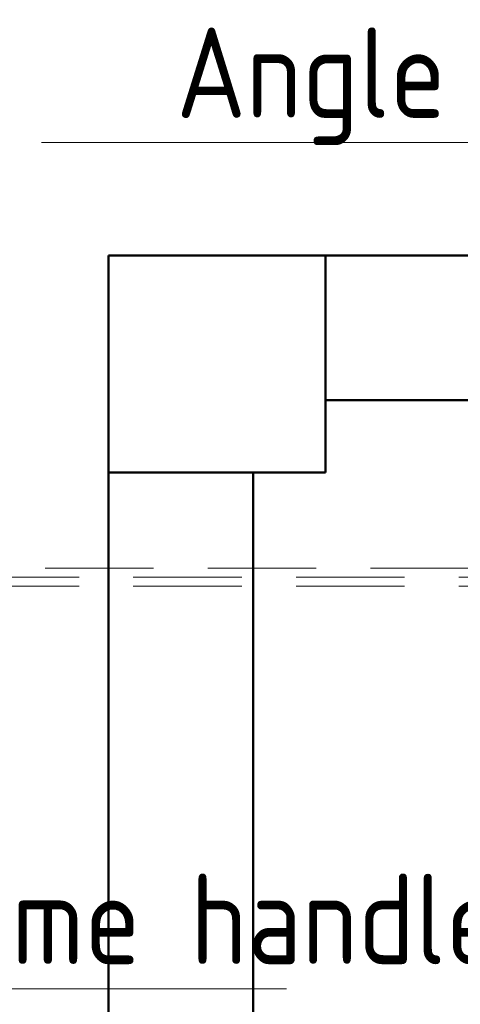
# Model space of a CAD drawing. Header units: millimetres. Extents: x -121 to 87583, y 4737 to 43333.
# Tile 21 of 86: x 40813 to 41423, y 41740 to 43102. Entities that reach past the tile are written whole.
import ezdxf

# ---------------------------------------------------------------- set-up
doc = ezdxf.new("R2010")
doc.units = ezdxf.units.MM
doc.linetypes.add('ADSK_Штриховая_ш3 п1_5', pattern=[225, 150, -75])
for name, color, linetype, lineweight in [('A-COLS-____-MCUT', 52, 'Continuous', 50), ('A-COLS-____-OTLN', 52, 'Continuous', 20), ('A-DETL-____-MBND', 5, 'ADSK_Штриховая_ш3 п1_5', 20), ('A-WALL-____-MCUT', 113, 'Continuous', 50), ('A-WALL-____-OTLN', 113, 'Continuous', 20), ('P-PIPE-____-IDEN', 2, 'Continuous', 20)]:
    doc.layers.add(name, color=color, linetype=linetype, lineweight=lineweight)
doc.styles.add('GOST Common_1', font='GOST_Common.ttf', dxfattribs={"width": 0.9, "height": 125})

# ---------------------------------------------------------------- blocks, each defined once
blk = doc.blocks.new('Прямая форма - 83 new-608738-В_Этаж 01_Водопровод')
at = {"layer": 'A-COLS-____-MCUT', "color": 253}
for p, q in [((150, 150), (-150, 150)), ((-150, 150), (-150, -150)), ((150, -150), (150, 150)), ((-150, -150), (150, -150))]:
    blk.add_line(p, q, dxfattribs=at)
blk = doc.blocks.new('Прямая форма - CRE - 002-608739-В_Этаж 01_Водопровод')
blk.add_blockref('Прямая форма - 83 new-608738-В_Этаж 01_Водопровод', (0, 0))
blk = doc.blocks.new('Прямая форма - 83 new-608743-В_Этаж 01_Водопровод')
at = {"layer": 'A-WALL-____-MCUT', "color": 253}
for p, q in [((3000, 0), (0, 0)), ((0, 0), (0, -200)), ((0, -200), (3000, -200))]:
    blk.add_line(p, q, dxfattribs=at)
blk = doc.blocks.new('Прямая форма - SW - 005-608744-В_Этаж 01_Водопровод')
blk.add_blockref('Прямая форма - 83 new-608743-В_Этаж 01_Водопровод', (0, 0))
blk = doc.blocks.new('Прямая форма - 83 new-609213-В_Этаж 01_Водопровод')
at = {"layer": 'A-WALL-____-MCUT', "color": 253}
for p, q in [((6700, 0), (2900, 0)), ((6700, -200), (6700, 0)), ((2900, -200), (6700, -200))]:
    blk.add_line(p, q, dxfattribs=at)
blk = doc.blocks.new('Прямая форма - SW - 008-609214-В_Этаж 01_Водопровод')
blk.add_blockref('Прямая форма - 83 new-609213-В_Этаж 01_Водопровод', (0, 0))
blk = doc.blocks.new('83 new_ifc_RVT-1-В_Этаж 01_Водопровод')
at = {"layer": 'A-COLS-____-OTLN', "color": 9, "lineweight": 20}
blk.add_blockref('Прямая форма - CRE - 002-608739-В_Этаж 01_Водопровод', (21060.3, 42625.8), dxfattribs=at)
at = {"layer": 'A-WALL-____-OTLN', "color": 9, "lineweight": 20}
blk.add_blockref('Прямая форма - SW - 005-608744-В_Этаж 01_Водопровод', (21210.3, 42775.8), dxfattribs=at)
at = {"layer": 'A-WALL-____-OTLN', "color": 9, "lineweight": 20, "rotation": 90}
blk.add_blockref('Прямая форма - SW - 008-609214-В_Этаж 01_Водопровод', (20910.3, 35775.8), dxfattribs=at)
blk = doc.blocks.new('ADSK_M_Арматура трубопроводов - ADSK_Наименование_Диаметр условный_30-1610245-В_Этаж 01_Водопровод')
at = {"layer": 'P-PIPE-____-IDEN'}
blk.add_line((-15, 0), (15, 0), dxfattribs=at)

msp = doc.modelspace()

# ---------------------------------------------------------------- linework, layer by layer
at = {"layer": 'A-DETL-____-MBND', "color": 150}
for p, q in [((41673.6, 42343.4), (40295.5, 42343.4)), ((40295.5, 42330.9), (41673.6, 42330.9)), ((40295.5, 42318.4), (41673.6, 42318.4))]:
    msp.add_line(p, q, dxfattribs=at)

# ---------------------------------------------------------------- block references
at = {"lineweight": 9}
msp.add_blockref('83 new_ifc_RVT-1-В_Этаж 01_Водопровод', (20026.1, 0), dxfattribs=at)
at = {"layer": 'P-PIPE-____-IDEN', "xscale": 49.99999999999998, "yscale": 49.99999999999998, "zscale": 49.99999999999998}
for p in [(41593.3, 42932.2), (40432.2, 41761.6)]:
    msp.add_blockref('ADSK_M_Арматура трубопроводов - ADSK_Наименование_Диаметр условный_30-1610245-В_Этаж 01_Водопровод', p, dxfattribs=at)

# ---------------------------------------------------------------- texts
at = {"layer": 'P-PIPE-____-IDEN', "lineweight": 9, "char_height": 125, "attachment_point": 1, "style": 'GOST Common_1'}
for s, insert, width in [('Angle valve 1/2"', (41030, 43091.1), 1352.848), ('PPR Valve with chrome handle', (39417.9, 41920.6), 2445.949)]:
    msp.add_mtext(s, dxfattribs=dict(at, insert=insert, width=width))

doc.saveas('drawing.dxf')
